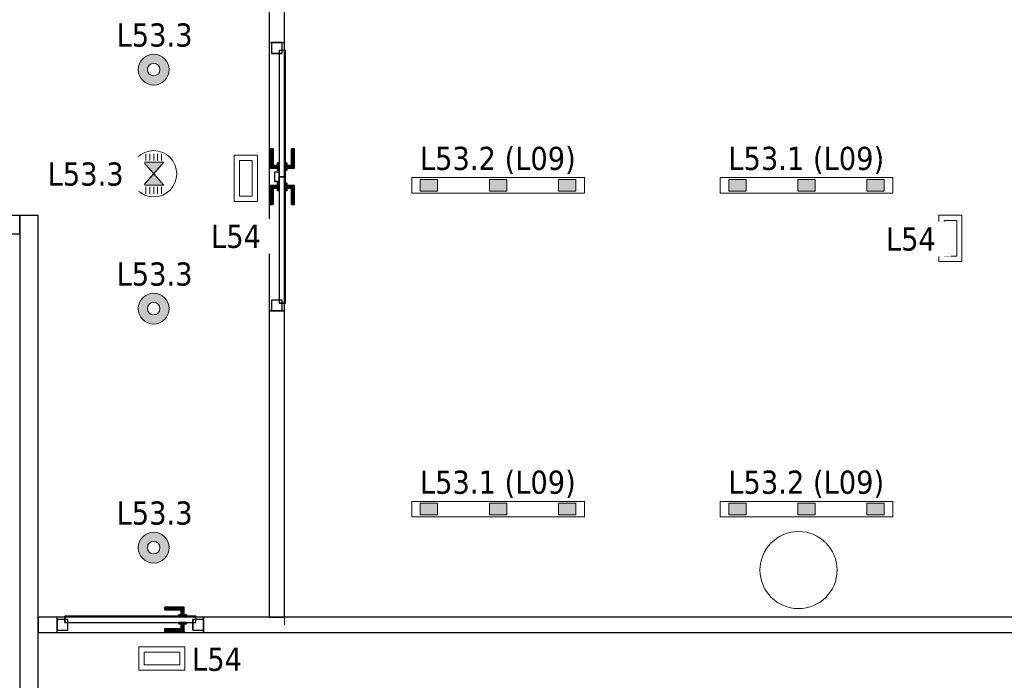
# Model space of a CAD drawing. Header units: metres. Extents: x 391.1 to 430.4, y 12.7 to 28.4.
# Tile 172 of 186: x 411.1 to 417.5, y 17.1 to 21.4. Entities that reach past the tile are written whole.
import ezdxf

# ---------------------------------------------------------------- set-up
doc = ezdxf.new("R2010")
doc.units = ezdxf.units.M
doc.layers.add('01_CARPINTERIA', color=5, linetype='Continuous', lineweight=25, true_color=0x0000ff)
for name, color, linetype, lineweight in [('A-COLS-____-MCUT', 7, 'Continuous', 18), ('A-COLS-____-OTLN', 7, 'Continuous', 18), ('A-DETL-GENF-OTLN', 7, 'Continuous', 18), ('A-GENM-____-OTLN', 7, 'Continuous', 18), ('A-WALL-____-MCUT', 7, 'Continuous', 25), ('A-WALL-____-OTLN', 7, 'Continuous', 25), ('E-LITE-____-IDEN', 7, 'Continuous', 30), ('E-LITE-EQPM-IDEN', 7, 'Continuous', 30)]:
    doc.layers.add(name, color=color, linetype=linetype, lineweight=lineweight)
doc.styles.add('Tahoma_4', font='tahoma.ttf', dxfattribs={"height": 0.15})

# ---------------------------------------------------------------- blocks, each defined once
blk = doc.blocks.new('Family - LONDR55-XX_ZZ-ARQ-CAA-M3D-Londres55-155427-02_ENLLUMENAT_P0')
at = {"layer": '01_CARPINTERIA', "color": 161, "true_color": 0xaaaaff}
for p, q in [((0.6895, 0.1487), (0.6895, 0.15)), ((0.6895, 0.15), (0.6895, 0.1487)), ((0.8145, 0.15), (0.6895, 0.15)), ((0.6895, 0.145), (0.6895, 0.1487)), ((0.6895, 0.1487), (0.6895, 0.145)), ((0.8132, 0.1487), (0.6895, 0.1487)), ((0.8132, 0.1487), (0.6895, 0.1487)), ((0.6895, 0.14), (0.6895, 0.145)), ((0.6895, 0.145), (0.6895, 0.14)), ((0.8095, 0.145), (0.6895, 0.145)), ((0.8095, 0.145), (0.6895, 0.145)), ((0.6895, 0.135), (0.6895, 0.14)), ((0.6895, 0.14), (0.6895, 0.135)), ((0.6895, 0.14), (0.8045, 0.14)), ((0.8045, 0.14), (0.6895, 0.14)), ((0.6895, 0.135), (0.6895, 0.1313)), ((0.6895, 0.1313), (0.6895, 0.135)), ((0.7995, 0.135), (0.6895, 0.135)), ((0.7995, 0.135), (0.6895, 0.135)), ((0.6895, 0.1313), (0.6895, 0.13)), ((0.6895, 0.13), (0.6895, 0.1313)), ((0.7958, 0.1313), (0.6895, 0.1313)), ((0.7958, 0.1313), (0.6895, 0.1313)), ((0.7945, 0.13), (0.6895, 0.13)), ((0.7945, 0.13), (0.7958, 0.1313)), ((0.7958, 0.1313), (0.7945, 0.13)), ((0.7945, 0.1), (0.7945, 0.13)), ((0.7958, 0.1313), (0.7995, 0.135)), ((0.7995, 0.135), (0.7958, 0.1313)), ((0.7958, 0.1), (0.7958, 0.1313)), ((0.7958, 0.1), (0.7958, 0.1313)), ((0.7995, 0.135), (0.8045, 0.14)), ((0.8045, 0.14), (0.7995, 0.135)), ((0.7995, 0.1), (0.7995, 0.135)), ((0.7995, 0.1), (0.7995, 0.135)), ((0.8095, 0.145), (0.8045, 0.14)), ((0.8045, 0.14), (0.8095, 0.145)), ((0.8045, 0.14), (0.8045, 0.1)), ((0.8045, 0.1), (0.8045, 0.14)), ((0.8132, 0.1487), (0.8095, 0.145)), ((0.8095, 0.145), (0.8132, 0.1487)), ((0.8095, 0.1), (0.8095, 0.145)), ((0.8095, 0.1), (0.8095, 0.145)), ((0.8145, 0.15), (0.8132, 0.1487)), ((0.8132, 0.1487), (0.8145, 0.15)), ((0.8132, 0.1), (0.8132, 0.1487)), ((0.8132, 0.1), (0.8132, 0.1487)), ((0.8145, 0.1), (0.8145, 0.15)), ((0.9268, 0.1487), (0.9255, 0.15)), ((0.9255, 0.15), (0.9255, 0.1)), ((0.9255, 0.15), (0.9268, 0.1487)), ((1.0505, 0.15), (0.9255, 0.15)), ((0.9305, 0.145), (0.9268, 0.1487)), ((0.9268, 0.1487), (0.9268, 0.1)), ((0.9268, 0.1487), (0.9268, 0.1)), ((0.9268, 0.1487), (0.9305, 0.145)), ((1.0505, 0.1487), (0.9268, 0.1487)), ((1.0505, 0.1487), (0.9268, 0.1487)), ((0.9355, 0.14), (0.9305, 0.145)), ((0.9305, 0.145), (0.9305, 0.1)), ((0.9305, 0.145), (0.9305, 0.1)), ((0.9305, 0.145), (0.9355, 0.14)), ((1.0505, 0.145), (0.9305, 0.145)), ((1.0505, 0.145), (0.9305, 0.145)), ((0.9355, 0.1), (0.9355, 0.14)), ((0.9355, 0.14), (0.9355, 0.1)), ((0.9355, 0.14), (0.9405, 0.135)), ((0.9405, 0.135), (0.9355, 0.14)), ((0.9355, 0.14), (1.0505, 0.14)), ((1.0505, 0.14), (0.9355, 0.14)), ((0.9405, 0.135), (0.9405, 0.1)), ((0.9405, 0.135), (0.9442, 0.1313)), ((0.9442, 0.1313), (0.9405, 0.135)), ((0.9405, 0.135), (0.9405, 0.1)), ((1.0505, 0.135), (0.9405, 0.135)), ((1.0505, 0.135), (0.9405, 0.135)), ((0.9442, 0.1313), (0.9442, 0.1)), ((0.9442, 0.1313), (0.9455, 0.13)), ((0.9455, 0.13), (0.9442, 0.1313)), ((0.9442, 0.1313), (0.9442, 0.1)), ((1.0505, 0.1313), (0.9442, 0.1313)), ((1.0505, 0.1313), (0.9442, 0.1313)), ((0.9455, 0.13), (0.9455, 0.1)), ((1.0505, 0.13), (0.9455, 0.13)), ((1.0505, 0.1487), (1.0505, 0.15)), ((1.0505, 0.15), (1.0505, 0.1487)), ((1.0505, 0.145), (1.0505, 0.1487)), ((1.0505, 0.1487), (1.0505, 0.145)), ((1.0505, 0.145), (1.0505, 0.14)), ((1.0505, 0.14), (1.0505, 0.145)), ((1.0505, 0.14), (1.0505, 0.135)), ((1.0505, 0.135), (1.0505, 0.14)), ((1.0505, 0.135), (1.0505, 0.1313)), ((1.0505, 0.1313), (1.0505, 0.135)), ((1.0505, 0.1313), (1.0505, 0.13)), ((1.0505, 0.13), (1.0505, 0.1313)), ((0.07, 0.07), (0, 0.07)), ((0, 0.07), (0, 0)), ((0.07, 0.07), (0, 0.07)), ((0, 0.07), (0, 0)), ((0.8695, 0.09), (0.05, 0.09)), ((0.05, 0.09), (0.05, 0.05)), ((0.8695, 0.09), (0.05, 0.09)), ((0.05, 0.09), (0.05, 0.05)), ((0.07, 0), (0.07, 0.07)), ((0.07, 0.07), (0.07, 0)), ((0.8295, 0.1), (0.7795, 0.1)), ((0.7795, 0.1), (0.8295, 0.1)), ((0.7795, 0.1), (0.7795, 0.09)), ((0.7795, 0.09), (0.7795, 0.1)), ((0.8295, 0.09), (0.7795, 0.09)), ((0.7795, 0.09), (0.8295, 0.09)), ((0.7958, 0.1), (0.7945, 0.1)), ((0.7945, 0.1), (0.7958, 0.1)), ((0.7995, 0.1), (0.7958, 0.1)), ((0.7958, 0.1), (0.7995, 0.1)), ((0.8045, 0.1), (0.7995, 0.1)), ((0.7995, 0.1), (0.8045, 0.1)), ((0.8095, 0.1), (0.8045, 0.1)), ((0.8045, 0.1), (0.8095, 0.1)), ((0.8095, 0.1), (0.8132, 0.1)), ((0.8132, 0.1), (0.8095, 0.1)), ((0.8132, 0.1), (0.8145, 0.1)), ((0.8145, 0.1), (0.8132, 0.1)), ((0.8295, 0.1), (0.8295, 0.09)), ((0.8295, 0.1), (0.8295, 0.09)), ((0.8695, 0.05), (0.8695, 0.09)), ((0.8695, 0.09), (0.8695, 0.05)), ((1.69, 0.09), (0.8705, 0.09)), ((0.8705, 0.09), (0.8705, 0.05)), ((1.69, 0.09), (0.8705, 0.09)), ((0.8705, 0.09), (0.8705, 0.05)), ((0.9605, 0.1), (0.9105, 0.1)), ((0.9105, 0.1), (0.9605, 0.1)), ((0.9105, 0.1), (0.9105, 0.09)), ((0.9105, 0.09), (0.9105, 0.1)), ((0.9605, 0.09), (0.9105, 0.09)), ((0.9105, 0.09), (0.9605, 0.09)), ((0.9268, 0.1), (0.9255, 0.1)), ((0.9255, 0.1), (0.9268, 0.1)), ((0.9305, 0.1), (0.9268, 0.1)), ((0.9268, 0.1), (0.9305, 0.1)), ((0.9355, 0.1), (0.9305, 0.1)), ((0.9305, 0.1), (0.9355, 0.1)), ((0.9405, 0.1), (0.9355, 0.1)), ((0.9355, 0.1), (0.9405, 0.1)), ((0.9405, 0.1), (0.9442, 0.1)), ((0.9442, 0.1), (0.9405, 0.1)), ((0.9442, 0.1), (0.9455, 0.1)), ((0.9455, 0.1), (0.9442, 0.1)), ((0.9605, 0.1), (0.9605, 0.09)), ((0.9605, 0.1), (0.9605, 0.09)), ((1.74, 0.07), (1.67, 0.07)), ((1.67, 0.07), (1.67, 0)), ((1.74, 0.07), (1.67, 0.07)), ((1.67, 0.07), (1.67, 0)), ((1.69, 0.05), (1.69, 0.09)), ((1.69, 0.09), (1.69, 0.05)), ((1.74, 0), (1.74, 0.07)), ((1.74, 0.07), (1.74, 0)), ((0, 0), (0.07, 0)), ((0, 0), (0.07, 0)), ((0.05, 0.05), (0.8695, 0.05)), ((0.05, 0.05), (0.8695, 0.05)), ((0.6895, 0.0087), (0.6895, 0.01)), ((0.6895, 0.01), (0.6895, 0.0087)), ((0.6895, 0.01), (0.7945, 0.01)), ((0.6895, 0.005), (0.6895, 0.0087)), ((0.6895, 0.0087), (0.6895, 0.005)), ((0.6895, 0.0087), (0.7958, 0.0087)), ((0.6895, 0.0087), (0.7958, 0.0087)), ((0.6895, 0), (0.6895, 0.005)), ((0.6895, 0.005), (0.6895, 0)), ((0.6895, 0.005), (0.7995, 0.005)), ((0.6895, 0.005), (0.7995, 0.005)), ((0.6895, -0.005), (0.6895, 0)), ((0.8045, 0), (0.6895, 0)), ((0.6895, 0), (0.8045, 0)), ((0.7795, 0.05), (0.8295, 0.05)), ((0.8295, 0.05), (0.7795, 0.05)), ((0.7795, 0.05), (0.7795, 0.04)), ((0.7795, 0.04), (0.7795, 0.05)), ((0.7795, 0.04), (0.8295, 0.04)), ((0.8295, 0.04), (0.7795, 0.04)), ((0.7958, 0.04), (0.7945, 0.04)), ((0.7945, 0.04), (0.7958, 0.04)), ((0.7945, 0.01), (0.7945, 0.04)), ((0.7958, 0.0087), (0.7945, 0.01)), ((0.7945, 0.01), (0.7958, 0.0087)), ((0.7995, 0.04), (0.7958, 0.04)), ((0.7958, 0.04), (0.7995, 0.04)), ((0.7958, 0.0087), (0.7958, 0.04)), ((0.7958, 0.0087), (0.7958, 0.04)), ((0.7995, 0.005), (0.7958, 0.0087)), ((0.7958, 0.0087), (0.7995, 0.005)), ((0.7995, 0.04), (0.8045, 0.04)), ((0.8045, 0.04), (0.7995, 0.04)), ((0.7995, 0.005), (0.7995, 0.04)), ((0.7995, 0.005), (0.7995, 0.04)), ((0.8045, 0), (0.7995, 0.005)), ((0.7995, 0.005), (0.8045, 0)), ((0.8045, 0.04), (0.8095, 0.04)), ((0.8095, 0.04), (0.8045, 0.04)), ((0.8045, 0.04), (0.8045, 0)), ((0.8045, 0), (0.8045, 0.04)), ((0.8095, 0.04), (0.8132, 0.04)), ((0.8132, 0.04), (0.8095, 0.04)), ((0.8095, -0.005), (0.8095, 0.04)), ((0.8095, -0.005), (0.8095, 0.04)), ((0.8132, 0.04), (0.8145, 0.04)), ((0.8145, 0.04), (0.8132, 0.04)), ((0.8132, -0.0087), (0.8132, 0.04)), ((0.8132, -0.0087), (0.8132, 0.04)), ((0.8145, -0.01), (0.8145, 0.04)), ((0.8295, 0.05), (0.8295, 0.04)), ((0.8295, 0.05), (0.8295, 0.04)), ((0.8995, 0.05), (0.8395, 0.05)), ((0.8395, 0.05), (0.8395, 0.02)), ((0.8995, 0.05), (0.8395, 0.05)), ((0.8395, 0.05), (0.8395, 0.02)), ((0.8395, 0.02), (0.8995, 0.02)), ((0.8395, 0.02), (0.8995, 0.02)), ((0.8705, 0.05), (1.69, 0.05)), ((0.8705, 0.05), (1.69, 0.05)), ((0.8995, 0.02), (0.8995, 0.05)), ((0.8995, 0.05), (0.8995, 0.02)), ((0.9105, 0.05), (0.9605, 0.05)), ((0.9605, 0.05), (0.9105, 0.05)), ((0.9105, 0.05), (0.9105, 0.04)), ((0.9105, 0.04), (0.9105, 0.05)), ((0.9105, 0.04), (0.9605, 0.04)), ((0.9605, 0.04), (0.9105, 0.04)), ((0.9268, 0.04), (0.9255, 0.04)), ((0.9255, 0.04), (0.9268, 0.04)), ((0.9255, 0.04), (0.9255, -0.01)), ((0.9305, 0.04), (0.9268, 0.04)), ((0.9268, 0.04), (0.9305, 0.04)), ((0.9268, 0.04), (0.9268, -0.0087)), ((0.9268, 0.04), (0.9268, -0.0087)), ((0.9305, 0.04), (0.9355, 0.04)), ((0.9355, 0.04), (0.9305, 0.04)), ((0.9305, 0.04), (0.9305, -0.005)), ((0.9305, 0.04), (0.9305, -0.005)), ((0.9355, 0.04), (0.9405, 0.04)), ((0.9405, 0.04), (0.9355, 0.04)), ((0.9355, 0), (0.9355, 0.04)), ((0.9355, 0.04), (0.9355, 0)), ((0.9405, 0.005), (0.9355, 0)), ((0.9355, 0), (0.9405, 0.005)), ((1.0505, 0), (0.9355, 0)), ((0.9355, 0), (1.0505, 0)), ((0.9405, 0.04), (0.9442, 0.04)), ((0.9442, 0.04), (0.9405, 0.04)), ((0.9405, 0.04), (0.9405, 0.005)), ((0.9405, 0.04), (0.9405, 0.005)), ((0.9442, 0.0087), (0.9405, 0.005)), ((0.9405, 0.005), (0.9442, 0.0087)), ((0.9405, 0.005), (1.0505, 0.005)), ((0.9405, 0.005), (1.0505, 0.005)), ((0.9442, 0.04), (0.9455, 0.04)), ((0.9455, 0.04), (0.9442, 0.04)), ((0.9442, 0.04), (0.9442, 0.0087)), ((0.9442, 0.04), (0.9442, 0.0087)), ((0.9455, 0.01), (0.9442, 0.0087)), ((0.9442, 0.0087), (0.9455, 0.01)), ((0.9442, 0.0087), (1.0505, 0.0087)), ((0.9442, 0.0087), (1.0505, 0.0087)), ((0.9455, 0.04), (0.9455, 0.01)), ((0.9455, 0.01), (1.0505, 0.01)), ((0.9605, 0.05), (0.9605, 0.04)), ((0.9605, 0.05), (0.9605, 0.04)), ((1.0505, 0.0087), (1.0505, 0.01)), ((1.0505, 0.01), (1.0505, 0.0087)), ((1.0505, 0.005), (1.0505, 0.0087)), ((1.0505, 0.0087), (1.0505, 0.005)), ((1.0505, 0.005), (1.0505, 0)), ((1.0505, 0), (1.0505, 0.005)), ((1.0505, 0), (1.0505, -0.005)), ((1.0505, -0.005), (1.0505, 0)), ((1.67, 0), (1.74, 0)), ((1.67, 0), (1.74, 0)), ((0.6895, 0), (0.6895, -0.005)), ((0.6895, -0.005), (0.6895, -0.0087)), ((0.6895, -0.0087), (0.6895, -0.005)), ((0.6895, -0.005), (0.8095, -0.005)), ((0.6895, -0.005), (0.8095, -0.005)), ((0.6895, -0.0087), (0.6895, -0.01)), ((0.6895, -0.01), (0.6895, -0.0087)), ((0.6895, -0.0087), (0.8132, -0.0087)), ((0.6895, -0.0087), (0.8132, -0.0087)), ((0.6895, -0.01), (0.8145, -0.01)), ((0.8045, 0), (0.8095, -0.005)), ((0.8095, -0.005), (0.8045, 0)), ((0.8095, -0.005), (0.8132, -0.0087)), ((0.8132, -0.0087), (0.8095, -0.005)), ((0.8132, -0.0087), (0.8145, -0.01)), ((0.8145, -0.01), (0.8132, -0.0087)), ((0.9255, -0.01), (0.9268, -0.0087)), ((0.9268, -0.0087), (0.9255, -0.01)), ((0.9255, -0.01), (1.0505, -0.01)), ((0.9268, -0.0087), (0.9305, -0.005)), ((0.9305, -0.005), (0.9268, -0.0087)), ((0.9268, -0.0087), (1.0505, -0.0087)), ((0.9268, -0.0087), (1.0505, -0.0087)), ((0.9305, -0.005), (0.9355, 0)), ((0.9355, 0), (0.9305, -0.005)), ((0.9305, -0.005), (1.0505, -0.005)), ((0.9305, -0.005), (1.0505, -0.005)), ((1.0505, -0.005), (1.0505, -0.0087)), ((1.0505, -0.0087), (1.0505, -0.005)), ((1.0505, -0.0087), (1.0505, -0.01)), ((1.0505, -0.01), (1.0505, -0.0087))]:
    blk.add_line(p, q, dxfattribs=at)
blk = doc.blocks.new('Family - Porta PB-155428-02_ENLLUMENAT_P0')
blk.add_blockref('Family - LONDR55-XX_ZZ-ARQ-CAA-M3D-Londres55-155427-02_ENLLUMENAT_P0', (0, 0))
blk = doc.blocks.new('Family - Envans PB-155447-02_ENLLUMENAT_P0')
at = {"layer": 'A-WALL-____-MCUT', "color": 253, "true_color": 0xaaaaaa}
for p, q in [((8.4232, 0.1), (0, 0.1)), ((8.4232, 0), (8.4232, 0.1)), ((9.3732, 0.1), (9.3732, 0)), ((9.4951, 0.1), (9.3732, 0.1)), ((9.4951, 0), (9.4951, 0.1)), ((0, 0), (8.4232, 0)), ((9.3732, 0), (9.4951, 0))]:
    blk.add_line(p, q, dxfattribs=at)
at = {"layer": 'A-WALL-____-OTLN', "color": 253, "true_color": 0xaaaaaa}
for p, q in [((9.4951, 0.1), (0, 0.1)), ((9.3732, 0.1), (8.4232, 0.1)), ((8.4232, 0.1), (8.4232, 0)), ((9.3732, 0.1), (9.3732, 0)), ((9.4951, 0), (9.4951, 0.1)), ((0, 0), (9.4951, 0)), ((8.4232, 0), (9.3732, 0))]:
    blk.add_line(p, q, dxfattribs=at)
at = {"layer": 'A-WALL-____-OTLN', "color": 253, "lineweight": 18, "true_color": 0xaaaaaa}
blk.add_line((0, 0), (9.4951, 0), dxfattribs=at)
blk = doc.blocks.new('Family - Vano de puerta PB-155449-02_ENLLUMENAT_P0')
at = {"layer": 'A-GENM-____-OTLN', "color": 253, "true_color": 0xaaaaaa}
for p, q in [((411.3284, 17.4957), (411.3284, 17.3957)), ((412.2784, 17.4957), (411.3284, 17.4957)), ((411.3284, 17.4957), (411.3284, 17.3957)), ((411.3284, 17.4957), (412.2784, 17.4957)), ((412.2784, 17.3957), (412.2784, 17.4957)), ((412.2784, 17.4957), (412.2784, 17.3957)), ((411.3284, 17.3957), (412.2784, 17.3957)), ((412.2784, 17.3957), (411.3284, 17.3957))]:
    blk.add_line(p, q, dxfattribs=at)
blk = doc.blocks.new('Family - Envans PB-155596-02_ENLLUMENAT_P0')
at = {"layer": 'A-WALL-____-MCUT', "color": 253, "true_color": 0xaaaaaa}
for p, q in [((0.69, 0.12), (0, 0.12)), ((0, 0.12), (0, 0)), ((0.69, 0), (0.69, 0.12)), ((0, 0), (0.69, 0))]:
    blk.add_line(p, q, dxfattribs=at)
at = {"layer": 'A-WALL-____-OTLN', "color": 253, "true_color": 0xaaaaaa}
for p, q in [((0.69, 0.12), (0, 0.12)), ((0, 0.12), (0, 0)), ((0.69, 0), (0.69, 0.12)), ((0, 0), (0.69, 0))]:
    blk.add_line(p, q, dxfattribs=at)
at = {"layer": 'A-WALL-____-OTLN', "color": 253, "lineweight": 18, "true_color": 0xaaaaaa}
blk.add_line((-0.0222, 0), (0.7086, 0), dxfattribs=at)
blk = doc.blocks.new('Family - Envans PB-155933-02_ENLLUMENAT_P0')
at = {"layer": 'A-WALL-____-MCUT', "color": 253, "true_color": 0xaaaaaa}
for p, q in [((1.9851, 0.1), (0, 0.1)), ((0, 0.1), (0, 0)), ((1.9851, 0), (1.9851, 0.1)), ((3.7251, 0.1), (3.7251, 0)), ((4.5251, 0.1), (3.7251, 0.1)), ((4.5251, 0), (4.5251, 0.1)), ((0, 0), (1.9851, 0)), ((3.7251, 0), (4.5251, 0))]:
    blk.add_line(p, q, dxfattribs=at)
at = {"layer": 'A-WALL-____-OTLN', "color": 253, "true_color": 0xaaaaaa}
for p, q in [((4.5251, 0.1), (0, 0.1)), ((0, 0.1), (0, 0)), ((3.7251, 0.1), (1.9851, 0.1)), ((1.9851, 0.1), (1.9851, 0)), ((3.7251, 0.1), (3.7251, 0)), ((4.5251, 0), (4.5251, 0.1)), ((0, 0), (4.5251, 0)), ((1.9851, 0), (3.7251, 0))]:
    blk.add_line(p, q, dxfattribs=at)
at = {"layer": 'A-WALL-____-OTLN', "color": 253, "lineweight": 18, "true_color": 0xaaaaaa}
blk.add_line((-0.05, 0), (4.5251, 0), dxfattribs=at)
blk = doc.blocks.new('Family - Vano de puerta PB-155935-02_ENLLUMENAT_P0')
at = {"layer": 'A-GENM-____-OTLN', "color": 253, "true_color": 0xaaaaaa}
for p, q in [((412.8042, 21.2208), (412.7042, 21.2208)), ((412.7042, 21.2208), (412.7042, 19.4808)), ((412.8042, 21.2208), (412.7042, 21.2208)), ((412.7042, 19.4808), (412.7042, 21.2208)), ((412.8042, 19.4808), (412.8042, 21.2208)), ((412.8042, 21.2208), (412.8042, 19.4808)), ((412.7042, 19.4808), (412.8042, 19.4808)), ((412.8042, 19.4808), (412.7042, 19.4808))]:
    blk.add_line(p, q, dxfattribs=at)
blk = doc.blocks.new('Family - Envans PB-155945-02_ENLLUMENAT_P0')
at = {"layer": 'A-WALL-____-MCUT', "color": 253, "true_color": 0xaaaaaa}
for p, q in [((6.9002, 0.12), (0, 0.12)), ((0, 0.12), (0, 0)), ((6.9002, 0), (6.9002, 0.12)), ((0, 0), (6.9002, 0))]:
    blk.add_line(p, q, dxfattribs=at)
at = {"layer": 'A-WALL-____-OTLN', "color": 253, "true_color": 0xaaaaaa}
for p, q in [((6.9002, 0.12), (0, 0.12)), ((0, 0.12), (0, 0)), ((6.9002, 0), (6.9002, 0.12)), ((0, 0), (6.9002, 0))]:
    blk.add_line(p, q, dxfattribs=at)
at = {"layer": 'A-WALL-____-OTLN', "color": 253, "lineweight": 18, "true_color": 0xaaaaaa}
blk.add_line((0, 0), (6.9002, 0), dxfattribs=at)
blk = doc.blocks.new('Family - LONDR55-XX_ZZ-ARQ-CAA-M3D-Londres55-155956-02_ENLLUMENAT_P0')
at = {"layer": '01_CARPINTERIA', "color": 161, "true_color": 0xaaaaff}
for p, q in [((0.7, 0.1487), (0.7, 0.15)), ((0.7, 0.15), (0.7, 0.1487)), ((0.825, 0.15), (0.7, 0.15)), ((0.7, 0.145), (0.7, 0.1487)), ((0.7, 0.1487), (0.7, 0.145)), ((0.8237, 0.1487), (0.7, 0.1487)), ((0.8237, 0.1487), (0.7, 0.1487)), ((0.7, 0.14), (0.7, 0.145)), ((0.7, 0.145), (0.7, 0.14)), ((0.82, 0.145), (0.7, 0.145)), ((0.82, 0.145), (0.7, 0.145)), ((0.7, 0.135), (0.7, 0.14)), ((0.7, 0.14), (0.7, 0.135)), ((0.7, 0.14), (0.815, 0.14)), ((0.815, 0.14), (0.7, 0.14)), ((0.7, 0.135), (0.7, 0.1313)), ((0.7, 0.1313), (0.7, 0.135)), ((0.81, 0.135), (0.7, 0.135)), ((0.81, 0.135), (0.7, 0.135)), ((0.7, 0.1313), (0.7, 0.13)), ((0.7, 0.13), (0.7, 0.1313)), ((0.8063, 0.1313), (0.7, 0.1313)), ((0.8063, 0.1313), (0.7, 0.1313)), ((0.805, 0.13), (0.7, 0.13)), ((0.805, 0.13), (0.8063, 0.1313)), ((0.8063, 0.1313), (0.805, 0.13)), ((0.805, 0.1), (0.805, 0.13)), ((0.8063, 0.1313), (0.81, 0.135)), ((0.81, 0.135), (0.8063, 0.1313)), ((0.8063, 0.1), (0.8063, 0.1313)), ((0.8063, 0.1), (0.8063, 0.1313)), ((0.81, 0.135), (0.815, 0.14)), ((0.815, 0.14), (0.81, 0.135)), ((0.81, 0.1), (0.81, 0.135)), ((0.81, 0.1), (0.81, 0.135)), ((0.82, 0.145), (0.815, 0.14)), ((0.815, 0.14), (0.82, 0.145)), ((0.815, 0.14), (0.815, 0.1)), ((0.815, 0.1), (0.815, 0.14)), ((0.8237, 0.1487), (0.82, 0.145)), ((0.82, 0.145), (0.8237, 0.1487)), ((0.82, 0.1), (0.82, 0.145)), ((0.82, 0.1), (0.82, 0.145)), ((0.825, 0.15), (0.8237, 0.1487)), ((0.8237, 0.1487), (0.825, 0.15)), ((0.8237, 0.1), (0.8237, 0.1487)), ((0.8237, 0.1), (0.8237, 0.1487)), ((0.825, 0.1), (0.825, 0.15)), ((0.07, 0.07), (0, 0.07)), ((0, 0.07), (0, 0)), ((0.07, 0.07), (0, 0.07)), ((0, 0), (0, 0.07)), ((0.9, 0.09), (0.05, 0.09)), ((0.05, 0.09), (0.05, 0.05)), ((0.9, 0.09), (0.05, 0.09)), ((0.05, 0.05), (0.05, 0.09)), ((0.07, 0), (0.07, 0.07)), ((0.07, 0), (0.07, 0.07)), ((0.84, 0.1), (0.79, 0.1)), ((0.79, 0.1), (0.84, 0.1)), ((0.79, 0.09), (0.79, 0.1)), ((0.79, 0.09), (0.79, 0.1)), ((0.84, 0.09), (0.79, 0.09)), ((0.79, 0.09), (0.84, 0.09)), ((0.8063, 0.1), (0.805, 0.1)), ((0.805, 0.1), (0.8063, 0.1)), ((0.81, 0.1), (0.8063, 0.1)), ((0.8063, 0.1), (0.81, 0.1)), ((0.815, 0.1), (0.81, 0.1)), ((0.81, 0.1), (0.815, 0.1)), ((0.82, 0.1), (0.815, 0.1)), ((0.815, 0.1), (0.82, 0.1)), ((0.82, 0.1), (0.8237, 0.1)), ((0.8237, 0.1), (0.82, 0.1)), ((0.8237, 0.1), (0.825, 0.1)), ((0.825, 0.1), (0.8237, 0.1)), ((0.84, 0.09), (0.84, 0.1)), ((0.84, 0.1), (0.84, 0.09)), ((0.95, 0.07), (0.88, 0.07)), ((0.88, 0.07), (0.88, 0)), ((0.95, 0.07), (0.88, 0.07)), ((0.88, 0), (0.88, 0.07)), ((0.9, 0.05), (0.9, 0.09)), ((0.9, 0.05), (0.9, 0.09)), ((0.95, 0), (0.95, 0.07)), ((0.95, 0), (0.95, 0.07)), ((0, 0), (0.07, 0)), ((0, 0), (0.07, 0)), ((0.05, 0.05), (0.9, 0.05)), ((0.05, 0.05), (0.9, 0.05)), ((0.7, 0.0087), (0.7, 0.01)), ((0.7, 0.01), (0.7, 0.0087)), ((0.7, 0.01), (0.805, 0.01)), ((0.7, 0.005), (0.7, 0.0087)), ((0.7, 0.0087), (0.7, 0.005)), ((0.7, 0.0087), (0.8063, 0.0087)), ((0.7, 0.0087), (0.8063, 0.0087)), ((0.7, 0), (0.7, 0.005)), ((0.7, 0.005), (0.7, 0)), ((0.7, 0.005), (0.81, 0.005)), ((0.7, 0.005), (0.81, 0.005)), ((0.7, -0.005), (0.7, 0)), ((0.7, 0), (0.7, -0.005)), ((0.815, 0), (0.7, 0)), ((0.7, 0), (0.815, 0)), ((0.79, 0.05), (0.84, 0.05)), ((0.84, 0.05), (0.79, 0.05)), ((0.79, 0.04), (0.79, 0.05)), ((0.79, 0.04), (0.79, 0.05)), ((0.79, 0.04), (0.84, 0.04)), ((0.84, 0.04), (0.79, 0.04)), ((0.8063, 0.04), (0.805, 0.04)), ((0.805, 0.04), (0.8063, 0.04)), ((0.805, 0.01), (0.805, 0.04)), ((0.8063, 0.0087), (0.805, 0.01)), ((0.805, 0.01), (0.8063, 0.0087)), ((0.81, 0.04), (0.8063, 0.04)), ((0.8063, 0.04), (0.81, 0.04)), ((0.8063, 0.0087), (0.8063, 0.04)), ((0.8063, 0.0087), (0.8063, 0.04)), ((0.81, 0.005), (0.8063, 0.0087)), ((0.8063, 0.0087), (0.81, 0.005)), ((0.81, 0.04), (0.815, 0.04)), ((0.815, 0.04), (0.81, 0.04)), ((0.81, 0.005), (0.81, 0.04)), ((0.81, 0.005), (0.81, 0.04)), ((0.815, 0), (0.81, 0.005)), ((0.81, 0.005), (0.815, 0)), ((0.815, 0.04), (0.82, 0.04)), ((0.82, 0.04), (0.815, 0.04)), ((0.815, 0.04), (0.815, 0)), ((0.815, 0), (0.815, 0.04)), ((0.82, -0.005), (0.815, 0)), ((0.82, 0.04), (0.8237, 0.04)), ((0.8237, 0.04), (0.82, 0.04)), ((0.82, -0.005), (0.82, 0.04)), ((0.82, -0.005), (0.82, 0.04)), ((0.8237, 0.04), (0.825, 0.04)), ((0.825, 0.04), (0.8237, 0.04)), ((0.8237, -0.0087), (0.8237, 0.04)), ((0.8237, -0.0087), (0.8237, 0.04)), ((0.825, -0.01), (0.825, 0.04)), ((0.84, 0.04), (0.84, 0.05)), ((0.84, 0.05), (0.84, 0.04)), ((0.88, 0), (0.95, 0)), ((0.88, 0), (0.95, 0)), ((0.7, -0.005), (0.7, -0.0087)), ((0.7, -0.0087), (0.7, -0.005)), ((0.7, -0.005), (0.82, -0.005)), ((0.7, -0.005), (0.82, -0.005)), ((0.7, -0.0087), (0.7, -0.01)), ((0.7, -0.01), (0.7, -0.0087)), ((0.7, -0.0087), (0.8237, -0.0087)), ((0.7, -0.0087), (0.8237, -0.0087)), ((0.7, -0.01), (0.825, -0.01)), ((0.815, 0), (0.82, -0.005)), ((0.82, -0.005), (0.8237, -0.0087)), ((0.8237, -0.0087), (0.82, -0.005)), ((0.8237, -0.0087), (0.825, -0.01)), ((0.825, -0.01), (0.8237, -0.0087))]:
    blk.add_line(p, q, dxfattribs=at)
blk = doc.blocks.new('Family - Porta PB-155957-02_ENLLUMENAT_P0')
blk.add_blockref('Family - LONDR55-XX_ZZ-ARQ-CAA-M3D-Londres55-155956-02_ENLLUMENAT_P0', (0, 0))
blk = doc.blocks.new('Family - Pilar PB-155979-02_ENLLUMENAT_P0')
at = {"layer": 'A-COLS-____-MCUT', "color": 253, "true_color": 0xaaaaaa}
for start, end in [(360, 180), (180, 360)]:
    blk.add_arc((0.25, 0.25), 0.25, start, end, dxfattribs=at)
at = {"layer": 'A-COLS-____-OTLN', "color": 253, "true_color": 0xaaaaaa}
for start, end in [(360, 180), (180, 360)]:
    blk.add_arc((0.25, 0.25), 0.25, start, end, dxfattribs=at)
blk = doc.blocks.new('LONDR55-XX_ZZ-ARQ-CAA-M3D-Londres55_ifc-1-02_ENLLUMENAT_P0')
at = {"layer": '01_CARPINTERIA', "color": 253, "lineweight": 18, "true_color": 0xaaaaaa, "rotation": 270}
blk.add_blockref('Family - Porta PB-155428-02_ENLLUMENAT_P0', (412.7192, 21.2208), dxfattribs=at)
at = {"layer": '01_CARPINTERIA', "color": 253, "lineweight": 18, "true_color": 0xaaaaaa}
blk.add_blockref('Family - Porta PB-155957-02_ENLLUMENAT_P0', (411.3284, 17.4107), dxfattribs=at)
at = {"layer": 'A-COLS-____-OTLN', "color": 253, "lineweight": 18, "true_color": 0xaaaaaa}
blk.add_blockref('Family - Pilar PB-155979-02_ENLLUMENAT_P0', (415.8873, 17.5503), dxfattribs=at)
at = {"layer": 'A-GENM-____-OTLN', "color": 253, "lineweight": 18, "true_color": 0xaaaaaa}
for name in ['Family - Vano de puerta PB-155935-02_ENLLUMENAT_P0', 'Family - Vano de puerta PB-155449-02_ENLLUMENAT_P0']:
    blk.add_blockref(name, (0, 0), dxfattribs=at)
at = {"layer": 'A-WALL-____-OTLN', "color": 253, "lineweight": 18, "true_color": 0xaaaaaa}
for name, p, rotation in [('Family - Envans PB-155933-02_ENLLUMENAT_P0', (412.8042, 17.4957), 90), ('Family - Envans PB-155596-02_ENLLUMENAT_P0', (411.0864, 20.1008), 180), ('Family - Envans PB-155945-02_ENLLUMENAT_P0', (411.2064, 13.2006), 90), ('Family - Envans PB-155447-02_ENLLUMENAT_P0', (420.7016, 17.4957), 180)]:
    blk.add_blockref(name, p, dxfattribs=dict(at, rotation=rotation))
blk = doc.blocks.new('ZYR_06_03 Emer Sostre Rect - 01 Emergencia Superficie 01-829055-02_ENLLUMENAT_P0')
at = {"layer": 'A-DETL-GENF-OTLN', "color": 6, "true_color": 0xff00ff}
for p, q in [((-0.15, 0.075), (0.15, 0.075)), ((-0.15, -0.075), (-0.15, 0.075)), ((0.15, 0.075), (0.15, -0.075)), ((-0.1157, 0.0407), (0.1157, 0.0407)), ((-0.1157, -0.0407), (-0.1157, 0.0407)), ((0.1157, 0.0407), (0.1157, -0.0407)), ((0.1157, -0.0407), (-0.1157, -0.0407)), ((0.15, -0.075), (-0.15, -0.075))]:
    blk.add_line(p, q, dxfattribs=at)
blk = doc.blocks.new('ZYR_06_02_02 Down Superficie - L 02-834884-02_ENLLUMENAT_P0')
at = {"layer": 'A-DETL-GENF-OTLN', "true_color": 0x00c400}
h = blk.add_hatch(color=92, dxfattribs=at)
h.paths.add_polyline_path([(0, -0.1), (0.0259, -0.0966), (0.05, -0.0866), (0.0707, -0.0707), (0.0866, -0.05), (0.0966, -0.0259), (0.1, 0), (0.0966, 0.0259), (0.0866, 0.05), (0.0707, 0.0707), (0.05, 0.0866), (0.0259, 0.0966), (0, 0.1), (-0.0259, 0.0966), (-0.05, 0.0866), (-0.0707, 0.0707), (-0.0866, 0.05), (-0.0966, 0.0259), (-0.1, 0), (-0.0966, -0.0259), (-0.0866, -0.05), (-0.0707, -0.0707), (-0.05, -0.0866), (-0.0259, -0.0966)])
h.paths.add_polyline_path([(0, -0.04), (-0.0104, -0.0386), (-0.02, -0.0346), (-0.0283, -0.0283), (-0.0346, -0.02), (-0.0386, -0.0104), (-0.04, 0), (-0.0386, 0.0104), (-0.0346, 0.02), (-0.0283, 0.0283), (-0.02, 0.0346), (-0.0104, 0.0386), (0, 0.04), (0.0104, 0.0386), (0.02, 0.0346), (0.0283, 0.0283), (0.0346, 0.02), (0.0386, 0.0104), (0.04, 0), (0.0386, -0.0104), (0.0346, -0.02), (0.0283, -0.0283), (0.02, -0.0346), (0.0104, -0.0386)])
at = {"layer": 'A-DETL-GENF-OTLN', "color": 92, "true_color": 0x00c400}
for radius in [0.1, 0.04]:
    blk.add_circle((0, 0), radius, dxfattribs=at)
for radius, start, end in [(0.1, 360, 180), (0.1, 180, 360), (0.04, 0, 180), (0.04, 180, 0)]:
    blk.add_arc((0, 0), radius, start, end, dxfattribs=at)
blk = doc.blocks.new('ZYR_06_02_05 LLuminària Suspesa - L09-850707-02_ENLLUMENAT_P0')
at = {"layer": 'A-DETL-GENF-OTLN', "true_color": 0x00c400}
h = blk.add_hatch(color=92, dxfattribs=at)
h.paths.add_polyline_path([(-0.504, 0.0375), (-0.504, -0.0375), (-0.392, -0.0375), (-0.392, 0.0375)])
h.paths.add_polyline_path([(-0.056, 0.0375), (-0.056, -0.0375), (0.056, -0.0375), (0.056, 0.0375)])
h.paths.add_polyline_path([(0.392, 0.0375), (0.392, -0.0375), (0.504, -0.0375), (0.504, 0.0375)])
at = {"layer": 'A-DETL-GENF-OTLN', "color": 92, "true_color": 0x00c400}
for p, q in [((-0.56, 0.05), (0.56, 0.05)), ((-0.56, -0.05), (-0.56, 0.05)), ((-0.392, 0.0375), (-0.504, 0.0375)), ((-0.504, 0.0375), (-0.504, -0.0375)), ((-0.504, 0.0375), (-0.392, 0.0375)), ((-0.504, -0.0375), (-0.504, 0.0375)), ((-0.392, -0.0375), (-0.392, 0.0375)), ((-0.392, 0.0375), (-0.392, -0.0375)), ((0.056, 0.0375), (-0.056, 0.0375)), ((-0.056, 0.0375), (-0.056, -0.0375)), ((-0.056, 0.0375), (0.056, 0.0375)), ((-0.056, -0.0375), (-0.056, 0.0375)), ((0.056, -0.0375), (0.056, 0.0375)), ((0.056, 0.0375), (0.056, -0.0375)), ((0.392, 0.0375), (0.392, -0.0375)), ((0.504, 0.0375), (0.392, 0.0375)), ((0.392, 0.0375), (0.504, 0.0375)), ((0.392, -0.0375), (0.392, 0.0375)), ((0.504, -0.0375), (0.504, 0.0375)), ((0.504, 0.0375), (0.504, -0.0375)), ((0.56, 0.05), (0.56, -0.05)), ((0.56, -0.05), (-0.56, -0.05)), ((-0.504, -0.0375), (-0.392, -0.0375)), ((-0.392, -0.0375), (-0.504, -0.0375)), ((-0.056, -0.0375), (0.056, -0.0375)), ((0.056, -0.0375), (-0.056, -0.0375)), ((0.392, -0.0375), (0.504, -0.0375)), ((0.504, -0.0375), (0.392, -0.0375))]:
    blk.add_line(p, q, dxfattribs=at)
blk = doc.blocks.new('ZYR_06_01 Detector Sostre - 01 Detector Presencia 360º-846082-02_ENLLUMENAT_P0')
at = {"layer": 'A-DETL-GENF-OTLN', "true_color": 0x00c400}
for points in [[(-0.075, -0.065), (0, 0), (-0.075, 0.065), (-0.075, 0.0602)], [(0.075, -0.065), (0.075, 0.065), (0, 0)]]:
    blk.add_hatch(color=92, dxfattribs=at).paths.add_polyline_path(points)
at = {"layer": 'A-DETL-GENF-OTLN', "color": 92, "true_color": 0x00c400}
for p, q in [((0, 0), (-0.075, 0.065)), ((-0.075, 0.065), (-0.075, -0.065)), ((-0.075, 0.065), (-0.075, -0.065)), ((-0.075, 0.065), (0.075, -0.065)), ((0.075, 0.065), (-0.075, -0.065)), ((0.075, 0.065), (0, 0)), ((0.075, -0.065), (0.075, 0.065)), ((0.075, 0.065), (0.075, -0.065)), ((-0.085, 0.05), (-0.13, 0.05)), ((-0.085, 0.025), (-0.13, 0.025)), ((0.085, 0.05), (0.13, 0.05)), ((0.085, 0.025), (0.13, 0.025)), ((-0.085, 0), (-0.13, 0)), ((-0.085, -0.025), (-0.13, -0.025)), ((-0.085, -0.05), (-0.13, -0.05)), ((-0.075, -0.065), (0, 0)), ((0, 0), (0.075, -0.065)), ((0.085, 0), (0.13, 0)), ((0.085, -0.025), (0.13, -0.025)), ((0.085, -0.05), (0.13, -0.05))]:
    blk.add_line(p, q, dxfattribs=at)
blk.add_circle((0, 0), 0.15, dxfattribs=at)

msp = doc.modelspace()

# ---------------------------------------------------------------- block references
at = {"lineweight": 5}
msp.add_blockref('LONDR55-XX_ZZ-ARQ-CAA-M3D-Londres55_ifc-1-02_ENLLUMENAT_P0', (0, 0), dxfattribs=at)
at = {"layer": 'A-DETL-GENF-OTLN', "color": 92, "true_color": 0x00c400}
for p in [(411.9553, 21.0457), (411.9553, 19.4957), (411.9553, 17.9457)]:
    msp.add_blockref('ZYR_06_02_02 Down Superficie - L 02-834884-02_ENLLUMENAT_P0', p, dxfattribs=at)
for name, p, rotation in [('ZYR_06_01 Detector Sostre - 01 Detector Presencia 360º-846082-02_ENLLUMENAT_P0', (411.9553, 20.3707), 89.9999999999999), ('ZYR_06_02_05 LLuminària Suspesa - L09-850707-02_ENLLUMENAT_P0', (414.1886, 20.2957), 180), ('ZYR_06_02_05 LLuminària Suspesa - L09-850707-02_ENLLUMENAT_P0', (416.1886, 20.2957), 180), ('ZYR_06_02_05 LLuminària Suspesa - L09-850707-02_ENLLUMENAT_P0', (414.1886, 18.1957), 180), ('ZYR_06_02_05 LLuminària Suspesa - L09-850707-02_ENLLUMENAT_P0', (416.1886, 18.1957), 180)]:
    msp.add_blockref(name, p, dxfattribs=dict(at, rotation=rotation))
at = {"layer": 'A-DETL-GENF-OTLN', "color": 6, "true_color": 0xff00ff}
for p, rotation in [((412.5533, 20.3407), 89.9999999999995), ((417.1223, 19.9522), 269.9999999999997)]:
    msp.add_blockref('ZYR_06_03 Emer Sostre Rect - 01 Emergencia Superficie 01-829055-02_ENLLUMENAT_P0', p, dxfattribs=dict(at, rotation=rotation))
msp.add_blockref('ZYR_06_03 Emer Sostre Rect - 01 Emergencia Superficie 01-829055-02_ENLLUMENAT_P0', (412.0084, 17.2268), dxfattribs=at)

# ---------------------------------------------------------------- texts
at = {"layer": 'E-LITE-EQPM-IDEN', "char_height": 0.15, "attachment_point": 1, "style": 'Tahoma_4'}
for s, insert, width in [('L53.3', (411.7148, 21.3453), 0.58924), ('L53.2 (L09)', (413.6819, 20.5453), 1.234599), ('L53.1 (L09)', (415.6819, 20.5453), 1.234599), ('L53.3', (411.7148, 19.7953), 0.58924), ('L53.1 (L09)', (413.6819, 18.4453), 1.234599), ('L53.2 (L09)', (415.6819, 18.4453), 1.234599), ('L53.3', (411.7148, 18.2453), 0.58924)]:
    msp.add_mtext(s, dxfattribs=dict(at, insert=insert, width=width))

# ---------------------------------------------------------------- next in the draw order: texts
at = {"layer": 'E-LITE-____-IDEN', "char_height": 0.15, "attachment_point": 1, "style": 'Tahoma_4', "bg_fill": 3, "box_fill_scale": 1.25, "bg_fill_color": 256, "bg_fill_true_color": 13158600, "bg_fill_transparency": 0}
for s, insert, width in [('L53.3', (411.2679, 20.4437), 0.58924), ('L54', (412.3274, 20.0398), 0.38481), ('L54', (416.7039, 20.0227), 0.38481), ('L54', (412.2043, 17.2973), 0.38481)]:
    msp.add_mtext(s, dxfattribs=dict(at, insert=insert, width=width))

doc.saveas('drawing.dxf')
